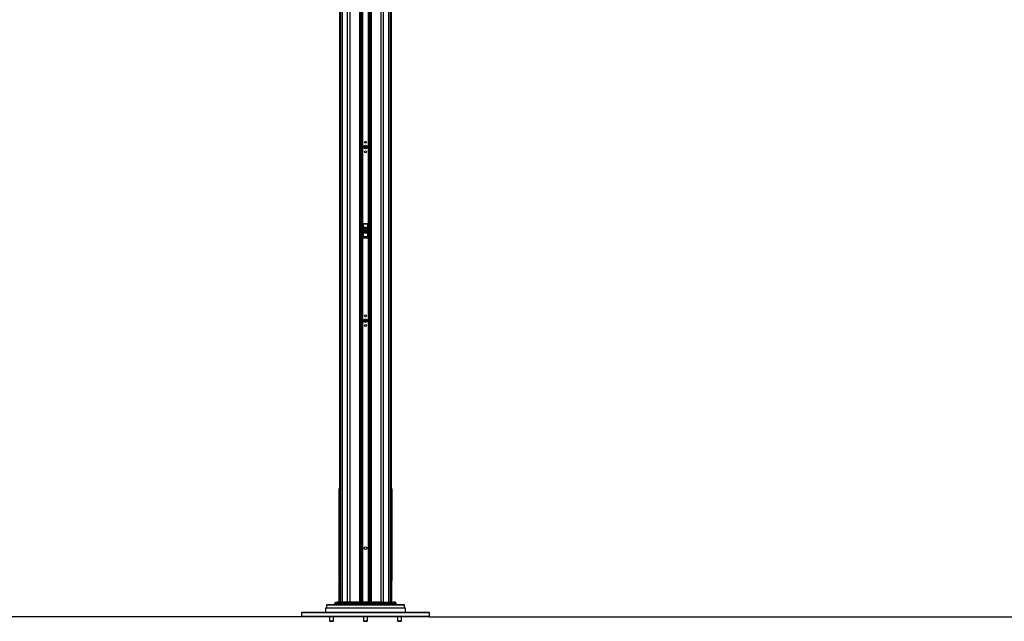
# Paper-space layout '3.5M DUO Surface Plate' of a CAD drawing. Header units: millimetres. Extents: x 20 to 26059, y 28 to 17638.
# Tile 6 of 66: x 7369 to 12293, y 2259 to 5267. Entities that reach past the tile are written whole.
import ezdxf

# ---------------------------------------------------------------- set-up
doc = ezdxf.new("R2010")
doc.units = ezdxf.units.MM
doc.layers.add('COMPONENT_GEOMETRY', color=7, linetype='Continuous')
doc.styles.add('SLDTEXTSTYLE0', font='TXT', dxfattribs={"width": 0.75})
doc.dimstyles.new('SLDDIMSTYLE0', dxfattribs={"dimtxt": 150, "dimasz": 6.604, "dimexe": 0, "dimexo": 0.0625, "dimgap": 37.5, "dimtad": 0, "dimtih": 1, "dimtoh": 1, "dimdec": 0, "dimlfac": 0.5, "dimrnd": 1e-09, "dimzin": 12, "dimdsep": 46, "dimtxsty": 'SLDTEXTSTYLE0', "dimsah": 1, "dimcen": 0.09, "dimadec": 0, "dimazin": 3, "dimtfac": 1, "dimtdec": 0, "dimtofl": 0, "dimtmove": 0, "dimatfit": 3, "dimfxl": 1, "dimfrac": 2, "dimtolj": 1, "dimtzin": 12, "dimarcsym": 0})

# ---------------------------------------------------------------- blocks, each defined once
blk = doc.blocks.new('_D_8')
at = {"layer": 'COMPONENT_GEOMETRY', "color": 7, "ltscale": 2}
for p, q in [((9012.3, 8122.3), (1577.7, 8122.3)), ((1584, 8122.3), (1584, 5320.9)), ((1584, 2281.3), (1584, 5082.8)), ((8778.9, 2281.3), (1577.7, 2281.3))]:
    blk.add_line(p, q, dxfattribs=at)
for points in [[(1584, 8122.3), (1583, 8115.7), (1585, 8115.7)], [(1584, 2281.3), (1585, 2287.9), (1583, 2287.9)]]:
    blk.add_solid(points, dxfattribs=at)
at = {"layer": 'COMPONENT_GEOMETRY', "color": 7, "ltscale": 2, "insert": (1362.4, 5276.1), "char_height": 150, "attachment_point": 1, "style": 'SLDTEXTSTYLE0'}
blk.add_mtext('2921', dxfattribs=at)
blk = doc.blocks.new('_D_9')
at = {"layer": 'COMPONENT_GEOMETRY', "color": 7, "ltscale": 2}
for p, q in [((14297, 6769.3), (14297, 4644.4)), ((14297, 2281.3), (14297, 4406.3)), ((9418, 2281.3), (14303.3, 2281.3))]:
    blk.add_line(p, q, dxfattribs=at)
for points in [[(14297, 6769.3), (14296, 6762.7), (14298, 6762.7)], [(14297, 2281.3), (14298, 2287.9), (14296, 2287.9)]]:
    blk.add_solid(points, dxfattribs=at)
at = {"layer": 'COMPONENT_GEOMETRY', "color": 7, "ltscale": 2, "insert": (14075.3, 4599.6), "char_height": 150, "attachment_point": 1, "style": 'SLDTEXTSTYLE0'}
blk.add_mtext('2244', dxfattribs=at)

psp = doc.layouts.new('3.5M DUO Surface Plate')

# ---------------------------------------------------------------- linework, layer by layer
at = {"color": 8, "linetype": 'Continuous', "lineweight": 25, "ltscale": 2}
for p, q in [((8975.71, 2354.33), (8975.71, 8102.33)), ((8981.17, 8102.33), (8981.17, 2354.33)), ((9009.42, 2354.33), (9009.42, 8102.33)), ((9019.62, 8102.33), (9019.62, 2354.33)), ((9069.53, 2354.33), (9069.53, 8102.33)), ((9127.39, 8102.33), (9127.39, 2354.33)), ((9177.3, 2354.33), (9177.3, 8102.33)), ((9187.5, 8102.33), (9187.5, 2354.33)), ((9215.75, 2354.33), (9215.75, 8102.33)), ((9221.21, 8102.33), (9221.21, 2354.33)), ((9076.75, 2354.33), (9076.75, 6672.22)), ((9079.57, 6672.22), (9079.57, 2354.33)), ((9082.57, 2354.33), (9082.57, 6672.11)), ((9083.99, 6672.09), (9083.99, 2354.33)), ((9112.93, 2354.33), (9112.93, 6672.09)), ((9114.35, 6672.11), (9114.35, 2354.33)), ((9117.35, 2354.33), (9117.35, 6672.22)), ((9120.17, 6672.22), (9120.17, 2354.33)), ((8968.91, 6573.89), (8968.91, 2354.33)), ((9228.01, 2354.33), (9228.01, 6573.93)), ((8967.28, 2919.41), (8968.9, 2919.41)), ((9228.02, 2919.41), (9229.64, 2919.41)), ((9230.05, 2918.98), (9229.64, 2919.41)), ((8968.9, 2510.33), (8967.28, 2510.33)), ((9228.02, 2510.33), (9229.64, 2510.33)), ((8967.45, 2458.79), (8968.9, 2458.79)), ((9228.02, 2458.79), (9229.47, 2458.79)), ((9229.47, 2458.79), (9229.46, 2459.06)), ((9293.33, 2340.35), (8903.59, 2340.35)), ((8944.1, 2342.29), (8952.42, 2342.29)), ((8952.66, 2349.39), (8944.35, 2349.39)), ((8944.94, 2350.74), (8953.23, 2350.74)), ((8956.18, 2353.74), (8947.94, 2353.74)), ((9037.14, 2342.29), (9014.94, 2342.29)), ((9074.51, 2342.29), (9067.14, 2342.29)), ((9086.01, 2342.29), (9082.88, 2342.29)), ((9092.27, 2342.29), (9089.3, 2342.29)), ((9101.6, 2342.29), (9099.14, 2342.29)), ((9111.56, 2342.29), (9108.91, 2342.29)), ((9114.45, 2342.29), (9113.96, 2342.29)), ((9136.15, 2342.29), (9122.24, 2342.29)), ((9145.26, 2342.29), (9142.88, 2342.29)), ((9152.67, 2342.29), (9152, 2342.29)), ((9181.98, 2342.29), (9169.41, 2342.29)), ((9240.75, 2353.74), (9248.98, 2353.74)), ((9251.98, 2350.74), (9243.69, 2350.74)), ((9244.26, 2349.39), (9252.57, 2349.39)), ((9252.82, 2342.29), (9244.5, 2342.29))]:
    psp.add_line(p, q, dxfattribs=at)
at = {"color": 7, "linetype": 'Continuous', "lineweight": 25, "ltscale": 2}
for p, q in [((9073.82, 2354.33), (9073.82, 8102.33)), ((9123.1, 8102.33), (9123.1, 2354.33)), ((8968.9, 6573.87), (8968.9, 2354.33)), ((9228.02, 2354.33), (9228.02, 6573.92)), ((9085.46, 4245.33), (9085.46, 4177.33)), ((9085.64, 4245.15), (9085.46, 4245.33)), ((9085.97, 4229.57), (9085.64, 4245.15)), ((9086.46, 4246.33), (9086.64, 4246.15)), ((9110.46, 4246.33), (9086.46, 4246.33)), ((9086.64, 4246.15), (9086.64, 4245.52)), ((9086.64, 4246.15), (9110.28, 4246.15)), ((9086.64, 4245.52), (9086.97, 4229.95)), ((9110.28, 4245.52), (9086.64, 4245.52)), ((9109.96, 4229.95), (9110.28, 4245.52)), ((9110.28, 4246.15), (9110.46, 4246.33)), ((9110.28, 4246.15), (9110.28, 4245.52)), ((9111.28, 4245.15), (9110.95, 4229.57)), ((9111.46, 4245.33), (9111.28, 4245.15)), ((9111.46, 4177.33), (9111.46, 4245.33)), ((9086.04, 4222.45), (9087.04, 4222.45)), ((9086.04, 4183.22), (9086.04, 4222.45)), ((9086.97, 4229.95), (9109.96, 4229.95)), ((9087.04, 4222.45), (9087.04, 4183.22)), ((9109.88, 4222.45), (9087.04, 4222.45)), ((9095.43, 4206.64), (9095.49, 4210.1)), ((9098.41, 4204.86), (9095.43, 4206.64)), ((9095.49, 4210.1), (9098.51, 4211.79)), ((9101.43, 4206.55), (9098.41, 4204.86)), ((9098.51, 4211.79), (9101.49, 4210.01)), ((9101.49, 4210.01), (9101.43, 4206.55)), ((9109.88, 4183.22), (9109.88, 4222.45)), ((9110.88, 4222.45), (9109.88, 4222.45)), ((9110.88, 4222.45), (9110.88, 4183.22)), ((9086.04, 4183.22), (9087.04, 4183.22)), ((9086.46, 4176.33), (9110.47, 4176.33)), ((9086.54, 4177.4), (9110.38, 4177.4)), ((9109.93, 4181.24), (9086.99, 4181.24)), ((9087.04, 4183.22), (9109.88, 4183.22)), ((9110.88, 4183.22), (9109.88, 4183.22)), ((8966.86, 2918.98), (8966.86, 2496.06)), ((8967.28, 2510.33), (8967.28, 2919.41)), ((9229.64, 2919.41), (9229.64, 2510.33)), ((9230.06, 2496.06), (9230.06, 2918.98)), ((8966.86, 2496.06), (8966.86, 2496.35)), ((8966.88, 2495.76), (8966.86, 2495.81)), ((8966.89, 2493.46), (8966.86, 2494.62)), ((8966.86, 2492.66), (8966.86, 2479.55)), ((8966.86, 2477.16), (8966.86, 2476.41)), ((8966.87, 2466.96), (8966.86, 2466.82)), ((8966.86, 2466.82), (8966.86, 2463.33)), ((8967.06, 2480.65), (8966.88, 2480.65)), ((8966.95, 2469.4), (8966.88, 2467.32)), ((8966.91, 2492.77), (8966.9, 2493.01)), ((8967.06, 2474.31), (8966.98, 2470.43)), ((8967.11, 2480.79), (8967.08, 2475.92)), ((8967.26, 2467.32), (8967.26, 2469.4)), ((8967.26, 2466.96), (8967.46, 2466.96)), ((9229.46, 2497.16), (9229.46, 2494.59)), ((9229.66, 2468.3), (9229.46, 2468.3)), ((9229.66, 2467.01), (9229.46, 2467.01)), ((9229.66, 2466.77), (9229.46, 2466.77)), ((9229.66, 2468.3), (9229.66, 2467.01)), ((9229.66, 2466.77), (9229.66, 2466.69)), ((9229.83, 2482.64), (9229.85, 2484.94)), ((9229.99, 2482.51), (9229.83, 2482.64)), ((9229.83, 2481.84), (9229.99, 2482.51)), ((9229.83, 2479.42), (9229.83, 2481.84)), ((9229.83, 2478.43), (9230, 2481.55)), ((9229.86, 2475.76), (9229.83, 2478.43)), ((9229.85, 2484.94), (9229.98, 2483.86)), ((9229.98, 2483.86), (9229.86, 2485.68)), ((9229.86, 2483.86), (9229.98, 2483.86)), ((9229.86, 2482.51), (9229.99, 2482.51)), ((9229.86, 2481.84), (9230.06, 2481.84)), ((9230, 2481.55), (9229.86, 2479.81)), ((9229.86, 2481.55), (9230, 2481.55)), ((9230.01, 2480.79), (9229.86, 2475.76)), ((9229.87, 2474.82), (9230.01, 2480.79)), ((9229.91, 2472.15), (9229.87, 2474.82)), ((9229.93, 2482.44), (9230.06, 2482.44)), ((9229.99, 2468.96), (9229.93, 2471.22)), ((9230.05, 2467.01), (9230.01, 2468.3)), ((9230.03, 2493.46), (9230.06, 2494.62)), ((9230.06, 2492.66), (9230.06, 2492.76)), ((9230.06, 2479.55), (9230.06, 2492.66)), ((9230.06, 2478.92), (9230.06, 2476.41)), ((9230.06, 2477.16), (9230.06, 2478.92)), ((9230.06, 2476.41), (9230.06, 2477.16)), ((9230.06, 2463.33), (9230.06, 2466.82)), ((9230.06, 2466.82), (9230.06, 2466.77)), ((8966.86, 2454.7), (8966.86, 2354.33)), ((8967.45, 2458.79), (8967.46, 2459.06)), ((8967.45, 2354.33), (8967.45, 2458.79)), ((9229.54, 2458.43), (9229.45, 2459.13)), ((9229.47, 2458.79), (9229.47, 2354.33)), ((9230.06, 2354.33), (9230.06, 2454.7)), ((8900.46, 2327.33), (8898.46, 2325.33)), ((8898.46, 2325.33), (8898.46, 2305.33)), ((9298.46, 2325.33), (8898.46, 2325.33)), ((8900.46, 2327.33), (9296.46, 2327.33)), ((8903.59, 2340.35), (8903.25, 2327.33)), ((9292.33, 2341.33), (8904.59, 2341.33)), ((8944.35, 2349.39), (8944.1, 2342.29)), ((8947.94, 2353.74), (8944.94, 2350.74)), ((8949.35, 2354.33), (8957.56, 2354.33)), ((8952.66, 2349.39), (8952.42, 2342.29)), ((8964.37, 2342.29), (8952.42, 2342.29)), ((8952.66, 2349.39), (8964.55, 2349.39)), ((8956.18, 2353.74), (8953.23, 2350.74)), ((8964.96, 2350.74), (8953.23, 2350.74)), ((8956.18, 2353.74), (8967.09, 2353.74)), ((8968.09, 2354.33), (8957.56, 2354.33)), ((8964.55, 2349.39), (8964.37, 2342.29)), ((8992.62, 2342.29), (8964.37, 2342.29)), ((8964.55, 2349.39), (8992.8, 2349.39)), ((8967.09, 2353.74), (8964.96, 2350.74)), ((8993.21, 2350.74), (8964.96, 2350.74)), ((8967.09, 2353.74), (8995.33, 2353.74)), ((8996.33, 2354.33), (8968.09, 2354.33)), ((8992.8, 2349.39), (8992.62, 2342.29)), ((9014.94, 2342.29), (8992.62, 2342.29)), ((8992.8, 2349.39), (9014.99, 2349.39)), ((8995.33, 2353.74), (8993.21, 2350.74)), ((9015.1, 2350.74), (8993.21, 2350.74)), ((8995.33, 2353.74), (9015.7, 2353.74)), ((9015.97, 2354.33), (8996.33, 2354.33)), ((9014.99, 2349.39), (9014.94, 2342.29)), ((9014.99, 2349.39), (9181.93, 2349.39)), ((9015.7, 2353.74), (9015.1, 2350.74)), ((9181.82, 2350.74), (9015.1, 2350.74)), ((9015.7, 2353.74), (9181.23, 2353.74)), ((9180.95, 2354.33), (9015.97, 2354.33)), ((9037.7, 2341.89), (9037.7, 2341.33)), ((9037.92, 2341.89), (9037.92, 2341.33)), ((9039.11, 2341.89), (9039.11, 2341.33)), ((9041.59, 2341.89), (9041.59, 2341.33)), ((9045.54, 2341.89), (9045.54, 2341.33)), ((9049.77, 2341.33), (9049.77, 2341.89)), ((9050.78, 2341.89), (9050.78, 2341.33)), ((9055.23, 2341.33), (9055.23, 2341.89)), ((9060.98, 2341.33), (9060.98, 2341.89)), ((9065.27, 2341.33), (9065.27, 2341.89)), ((9066.78, 2341.33), (9066.78, 2341.89)), ((9075.04, 2341.89), (9075.04, 2341.33)), ((9082.37, 2341.33), (9082.37, 2341.89)), ((9083.32, 2341.83), (9083.32, 2341.33)), ((9083.32, 2341.83), (9083.44, 2341.83)), ((9083.44, 2341.83), (9083.44, 2341.33)), ((9083.44, 2341.83), (9086.26, 2341.83)), ((9086.26, 2341.83), (9086.26, 2341.33)), ((9089.12, 2341.83), (9089.12, 2341.33)), ((9089.12, 2341.83), (9089.17, 2341.83)), ((9089.17, 2341.83), (9089.17, 2341.33)), ((9089.17, 2341.83), (9091.99, 2341.83)), ((9091.99, 2341.83), (9091.99, 2341.33)), ((9092.78, 2341.89), (9092.78, 2341.33)), ((9098.62, 2341.83), (9098.62, 2341.33)), ((9101.07, 2341.83), (9101.07, 2341.33)), ((9102, 2341.89), (9102, 2341.33)), ((9108.38, 2341.83), (9108.38, 2341.33)), ((9108.38, 2341.83), (9108.61, 2341.83)), ((9108.61, 2341.83), (9108.61, 2341.33)), ((9109.3, 2341.83), (9109.3, 2341.33)), ((9109.3, 2341.83), (9111.05, 2341.83)), ((9111.05, 2341.83), (9111.05, 2341.33)), ((9112.06, 2341.89), (9112.06, 2341.33)), ((9113.44, 2341.83), (9113.44, 2341.33)), ((9113.44, 2341.83), (9113.7, 2341.83)), ((9113.7, 2341.83), (9113.7, 2341.33)), ((9114.97, 2341.83), (9114.97, 2341.33)), ((9118.09, 2341.83), (9118.09, 2341.33)), ((9121.64, 2341.83), (9124.66, 2341.83)), ((9121.71, 2341.33), (9121.71, 2341.89)), ((9124.66, 2341.83), (9124.66, 2341.33)), ((9124.66, 2341.83), (9126.84, 2341.83)), ((9126.84, 2341.83), (9126.84, 2341.33)), ((9127.44, 2341.83), (9127.44, 2341.33)), ((9127.44, 2341.83), (9129.07, 2341.83)), ((9129.07, 2341.83), (9129.07, 2341.33)), ((9129.07, 2341.83), (9130.79, 2341.83)), ((9130.79, 2341.83), (9130.79, 2341.33)), ((9131.3, 2341.83), (9131.3, 2341.33)), ((9131.3, 2341.83), (9133.59, 2341.83)), ((9133.59, 2341.83), (9133.59, 2341.33)), ((9133.59, 2341.83), (9136.38, 2341.83)), ((9136.38, 2341.83), (9136.38, 2341.33)), ((9136.65, 2341.89), (9136.65, 2341.33)), ((9142.49, 2341.83), (9142.49, 2341.33)), ((9142.69, 2341.33), (9142.69, 2341.89)), ((9144.26, 2341.83), (9144.26, 2341.33)), ((9144.26, 2341.83), (9144.37, 2341.83)), ((9144.37, 2341.83), (9144.37, 2341.33)), ((9144.37, 2341.83), (9144.66, 2341.83)), ((9144.66, 2341.83), (9144.66, 2341.33)), ((9144.66, 2341.83), (9145.21, 2341.83)), ((9145.21, 2341.83), (9145.21, 2341.33)), ((9145.21, 2341.83), (9145.77, 2341.83)), ((9145.77, 2341.83), (9145.77, 2341.33)), ((9150.89, 2341.83), (9150.89, 2341.33)), ((9151.65, 2341.83), (9151.65, 2341.33)), ((9151.88, 2341.83), (9151.88, 2341.33)), ((9153.05, 2341.89), (9153.05, 2341.33)), ((9156.62, 2341.83), (9156.62, 2341.33)), ((9160.58, 2341.33), (9160.58, 2341.89)), ((9160.76, 2341.33), (9160.76, 2341.89)), ((9161.81, 2341.89), (9161.81, 2341.33)), ((9168.81, 2341.83), (9168.81, 2341.33)), ((9180.95, 2354.33), (9200.59, 2354.33)), ((9181.23, 2353.74), (9181.82, 2350.74)), ((9201.59, 2353.74), (9181.23, 2353.74)), ((9181.82, 2350.74), (9203.71, 2350.74)), ((9181.93, 2349.39), (9181.98, 2342.29)), ((9204.12, 2349.39), (9181.93, 2349.39)), ((9181.98, 2342.29), (9204.3, 2342.29)), ((9200.59, 2354.33), (9228.84, 2354.33)), ((9201.59, 2353.74), (9203.71, 2350.74)), ((9229.84, 2353.74), (9201.59, 2353.74)), ((9203.71, 2350.74), (9231.96, 2350.74)), ((9204.12, 2349.39), (9204.3, 2342.29)), ((9232.37, 2349.39), (9204.12, 2349.39)), ((9204.3, 2342.29), (9232.55, 2342.29)), ((9228.84, 2354.33), (9239.36, 2354.33)), ((9229.84, 2353.74), (9231.96, 2350.74)), ((9240.75, 2353.74), (9229.84, 2353.74)), ((9231.96, 2350.74), (9243.69, 2350.74)), ((9232.37, 2349.39), (9232.55, 2342.29)), ((9244.26, 2349.39), (9232.37, 2349.39)), ((9232.55, 2342.29), (9244.5, 2342.29)), ((9247.57, 2354.33), (9239.36, 2354.33)), ((9240.75, 2353.74), (9243.69, 2350.74)), ((9244.26, 2349.39), (9244.5, 2342.29)), ((9251.98, 2350.74), (9248.98, 2353.74)), ((9252.82, 2342.29), (9252.57, 2349.39)), ((9293.67, 2327.33), (9293.33, 2340.35)), ((9298.46, 2325.33), (9296.46, 2327.33)), ((9298.46, 2305.33), (9298.46, 2325.33)), ((8781.46, 2305.33), (8778.46, 2302.33)), ((8778.46, 2302.33), (8778.46, 2284.33)), ((9324.73, 2302.33), (8778.46, 2302.33)), ((8778.46, 2284.33), (8781.46, 2281.33)), ((8778.46, 2284.33), (9324.73, 2284.33)), ((8781.46, 2305.33), (9322.61, 2305.33)), ((9322.61, 2281.33), (8781.46, 2281.33)), ((8918.46, 2281.33), (8918.46, 2260.98)), ((8938.46, 2260.98), (8938.46, 2281.33)), ((9088.46, 2281.33), (9088.46, 2260.98)), ((9108.46, 2260.98), (9108.46, 2281.33)), ((9258.46, 2281.33), (9258.46, 2260.98)), ((9278.46, 2260.98), (9278.46, 2281.33)), ((9322.61, 2305.33), (9415.46, 2305.33)), ((9415.46, 2281.33), (9322.61, 2281.33)), ((9418.46, 2302.33), (9324.73, 2302.33)), ((9324.73, 2284.33), (9418.46, 2284.33)), ((9418.46, 2302.33), (9415.46, 2305.33)), ((9415.46, 2281.33), (9418.46, 2284.33)), ((9418.46, 2284.33), (9418.46, 2302.33)), ((8918.46, 2260.98), (8920.12, 2259.33)), ((8918.46, 2260.98), (8936.75, 2260.98)), ((8920.12, 2259.33), (8935.38, 2259.33)), ((8935.38, 2259.33), (8936.8, 2259.33)), ((8936.75, 2260.98), (8938.46, 2260.98)), ((8936.8, 2259.33), (8938.46, 2260.98)), ((9088.46, 2260.98), (9090.12, 2259.33)), ((9088.46, 2260.98), (9108.46, 2260.98)), ((9090.12, 2259.33), (9106.8, 2259.33)), ((9106.8, 2259.33), (9108.46, 2260.98)), ((9258.46, 2260.98), (9260.12, 2259.33)), ((9258.46, 2260.98), (9278.46, 2260.98)), ((9260.12, 2259.33), (9276.8, 2259.33)), ((9276.8, 2259.33), (9278.46, 2260.98))]:
    psp.add_line(p, q, dxfattribs=at)
at = {"color": 7, "linetype": 'Continuous', "lineweight": 25, "ltscale": 2, "flags": 128}
for points in [[(9015.97, 2354.33), (9015.94, 2354.32), (9015.9, 2354.29), (9015.86, 2354.24), (9015.82, 2354.17), (9015.79, 2354.09), (9015.76, 2353.99), (9015.72, 2353.87), (9015.7, 2353.74)], [(9180.95, 2354.33), (9180.99, 2354.32), (9181.02, 2354.29), (9181.06, 2354.24), (9181.1, 2354.17), (9181.13, 2354.09), (9181.17, 2353.99), (9181.2, 2353.87), (9181.23, 2353.74)]]:
    psp.add_lwpolyline(points, dxfattribs=at)
at = {"color": 7, "linetype": 'Continuous', "lineweight": 25, "ltscale": 4}
for centre, radius in [((9098.46, 4630.33), 9), ((9098.46, 4630.33), 5.83), ((9098.46, 4654.33), 4.5), ((9098.46, 4630.33), 4.13), ((9098.46, 4606.33), 4.5), ((9098.46, 4208.33), 10), ((9098.46, 4208.33), 9.97), ((9098.46, 4208.33), 9.75), ((9098.46, 3762.33), 9), ((9098.46, 3762.33), 5.83), ((9098.46, 3786.33), 4.5), ((9098.46, 3738.33), 4.5), ((9098.46, 3762.33), 4.13), ((9098.46, 2625.33), 7)]:
    psp.add_circle(centre, radius, dxfattribs=at)
for centre, radius, start, end in [((9086.64, 4245.15), 1, 90.18084, 179.81841), ((9086.46, 4244.49), 1.05, 80.09711, 141.02798), ((9110.28, 4245.15), 1, 0.18159, 89.81916), ((9110.47, 4244.49), 1.05, 38.97202, 99.90289), ((9086.78, 4228.91), 1.05, 80.09413, 141.02496), ((9098.46, 4208.33), 3, 119.14683, 179.14683), ((9098.46, 4208.33), 3, 179.14683, 239.14683), ((9098.46, 4208.33), 3, 239.14683, 299.14683), ((9098.46, 4208.33), 3, 59.14683, 119.14683), ((9098.46, 4208.33), 3, 299.14683, 359.14683), ((9098.46, 4208.33), 3, 359.14683, 59.14683), ((9110.14, 4228.91), 1.05, 38.97504, 99.90587), ((9086.46, 4178.33), 0.937, 192.96523, 275.24838), ((9087, 4182.24), 1, 180.65873, 269.74699), ((9109.92, 4182.24), 1, 270.25301, 359.34127), ((9110.46, 4178.33), 0.937, 264.75162, 347.03477), ((8971.86, 2463.33), 5, 179.98192, 219.88883), ((9225.06, 2463.33), 5, 320.11117, 0.03219), ((8969.45, 2458.79), 2, 105.9665, 172.45225), ((9227.47, 2458.79), 2, 7.54775, 74.0335), ((8904.59, 2340.33), 1, 90, 178.5), ((8943.1, 2342.33), 1, 270, 358), ((8946.35, 2349.32), 2, 135, 178), ((8949.35, 2352.33), 2, 90, 135), ((8951.43, 2342.32), 0.99, 270.56627, 358.56984), ((8954.68, 2349.33), 2.02, 135.70091, 178.12466), ((8957.56, 2352.39), 1.94, 90.08248, 135.72614), ((8963.5, 2342.19), 0.881, 281.04933, 6.52649), ((8967, 2349.37), 2.45, 146.26118, 179.55799), ((8968.15, 2353.08), 1.25, 92.77531, 147.94766), ((8991.75, 2342.19), 0.881, 281.0484, 6.52684), ((8995.25, 2349.37), 2.45, 146.2623, 179.55745), ((8996.4, 2353.08), 1.25, 92.77516, 147.94781), ((9013.58, 2342.07), 1.38, 327.53563, 9.39421), ((9022.56, 2349.42), 7.57, 169.98983, 180.21386), ((9174.36, 2349.42), 7.57, 359.78614, 10.01017), ((9183.34, 2342.07), 1.38, 170.60579, 212.46437), ((9200.53, 2353.08), 1.25, 32.05219, 87.22484), ((9201.67, 2349.37), 2.45, 0.44255, 33.7377), ((9205.17, 2342.19), 0.881, 173.47316, 258.9516), ((9228.78, 2353.08), 1.25, 32.05234, 87.22469), ((9229.92, 2349.37), 2.45, 0.44201, 33.73882), ((9233.42, 2342.19), 0.881, 173.47351, 258.95067), ((9239.36, 2352.39), 1.94, 44.27386, 89.91752), ((9242.24, 2349.33), 2.02, 1.87534, 44.29909), ((9245.49, 2342.32), 0.99, 181.43016, 269.43373), ((9247.57, 2352.33), 2, 45, 90), ((9250.57, 2349.32), 2, 2, 45), ((9253.82, 2342.33), 1, 182, 270), ((9292.33, 2340.33), 1, 1.5, 90)]:
    psp.add_arc(centre, radius, start, end, dxfattribs=at)
at = {"color": 8, "linetype": 'Continuous', "lineweight": 25, "ltscale": 4}
for centre, radius, start, end in [((8971.77, 2466.35), 4.61, 181.51875, 231.42216), ((8968.87, 2481.88), 12.93, 262.80313, 270.12621), ((9228.05, 2481.88), 12.93, 269.87379, 277.19687), ((9225.15, 2466.35), 4.61, 308.57784, 358.48125)]:
    psp.add_arc(centre, radius, start, end, dxfattribs=at)
at = {"color": 7, "linetype": 'Continuous', "lineweight": 25, "ltscale": 4}
for centre, major_axis, ratio, start_param, end_param in [((9086.46, 4245.32), (-0.709, 0.709), 0.9972647, 5.4991567, 7.0672139), ((9110.46, 4245.32), (0.709, 0.709), 0.9972647, 5.4991567, 7.0672139), ((9085.04, 4222.45), (0, 19), 0.0524078, 4.712389, 5.0963614), ((9086.04, 4222.45), (0, 20), 0.0497874, 4.712389, 5.0963614), ((9110.88, 4222.45), (0, 20), 0.0497874, 1.1868239, 1.5707963), ((9111.88, 4222.45), (0, 19), 0.0524078, 1.1868239, 1.5707963), ((9085.44, 4180.29), (0, 3), 0.0524078, 3.2957494, 3.9047052), ((9086.1, 4167.1), (0, 15.25), 0.0524078, 0.1298247, 0.7631125), ((9085.99, 4183.22), (0, 1), 0.0524078, 3.2714173, 4.712389), ((9086.43, 4180.29), (0, 4), 0.0393058, 3.270191, 3.9047052), ((9087.1, 4167.1), (0, 14.25), 0.0560842, 0.1298247, 0.7631125), ((9086.99, 4183.22), (0, 2), 0.0262039, 3.2714173, 4.712389), ((9109.94, 4183.22), (0, 2), 0.0262039, 1.5707963, 3.011768), ((9109.82, 4167.1), (0, 14.25), 0.0560842, 5.5200728, 6.1533606), ((9110.49, 4180.29), (0, 4), 0.0393058, 2.3784801, 3.0129943), ((9110.93, 4183.22), (0, 1), 0.0524078, 1.5707963, 3.011768), ((9110.82, 4167.1), (0, 15.25), 0.0524078, 5.5200728, 6.1533606), ((9111.48, 4180.29), (0, 3), 0.0524078, 2.3784801, 2.9874359)]:
    psp.add_ellipse(centre, major_axis=major_axis, ratio=ratio, start_param=start_param, end_param=end_param, dxfattribs=at)
at = {"color": 7, "linetype": 'Continuous', "lineweight": 25, "ltscale": 2}
for points, knots in [([(9086.46, 4176.33), (9086.34, 4176.34), (9086.12, 4176.36), (9085.82, 4176.53), (9085.6, 4176.78), (9085.48, 4177.06), (9085.47, 4177.25), (9085.46, 4177.33)], [0, 0, 0, 0, 0.2130806, 0.4261792, 0.6391664, 0.8530326, 1, 1, 1, 1]), ([(9111.46, 4177.33), (9111.45, 4177.21), (9111.43, 4176.99), (9111.25, 4176.68), (9111, 4176.46), (9110.72, 4176.34), (9110.54, 4176.33), (9110.47, 4176.33)], [0, 0, 0, 0, 0.21726297, 0.43462845, 0.64988816, 0.86340996, 1, 1, 1, 1]), ([(8968.9, 2925.04), (8968.79, 2924.89), (8968.59, 2924.63), (8968.2, 2924.01), (8967.75, 2923.15), (8967.31, 2922.04), (8966.94, 2920.62), (8966.89, 2919.55), (8966.86, 2918.98)], [0, 0, 0, 0, 0.2449502, 0.4234591, 0.5440705, 0.6742125, 0.8286998, 1, 1, 1, 1]), ([(8967.28, 2919.41), (8967.38, 2920.76), (8967.51, 2922.66), (8968.59, 2924.18), (8968.9, 2924.61)], [0, 0, 0, 0, 0.7155858, 1, 1, 1, 1]), ([(9230.03, 2918.98), (9230.03, 2919.36), (9230.03, 2920.24), (9229.76, 2921.51), (9229.38, 2922.68), (9228.98, 2923.54), (9228.63, 2924.16), (9228.32, 2924.64), (9228.13, 2924.92), (9228.03, 2925.03), (9228.02, 2925.04)], [0, 0, 0, 0, 0.1151177, 0.2668781, 0.3976714, 0.5119217, 0.6252959, 0.7718346, 0.9775606, 1, 1, 1, 1]), ([(9228.02, 2924.61), (9228.33, 2924.18), (9229.41, 2922.66), (9229.55, 2920.76), (9229.64, 2919.41)], [0, 0, 0, 0, 0.2844142, 1, 1, 1, 1]), ([(8966.86, 2463.33), (8966.86, 2463.33), (8966.84, 2463.14), (8966.92, 2463.83), (8967.08, 2465.42), (8967.16, 2466.23)], [0, 0, 0, 0, 0.0002087, 0.4914533, 1, 1, 1, 1]), ([(8966.86, 2496.35), (8966.86, 2496.46), (8966.87, 2496.67), (8966.88, 2496.32), (8966.9, 2495.46), (8966.92, 2494.22), (8966.93, 2492.92), (8966.92, 2492.08), (8966.92, 2491.75)], [0, 0, 0, 0, 0.2033049, 0.3772317, 0.5573781, 0.7229111, 0.8900663, 1, 1, 1, 1]), ([(8966.89, 2491.5), (8966.89, 2491.57), (8966.89, 2491.79), (8966.88, 2491.71), (8966.87, 2492.15), (8966.86, 2492.6), (8966.86, 2492.65), (8966.86, 2492.66)], [0, 0, 0, 0, 0.0945162, 0.2814438, 0.5925475, 0.9080979, 1, 1, 1, 1]), ([(8966.86, 2479.55), (8966.86, 2479.55), (8966.86, 2479.59), (8966.87, 2480.38), (8966.88, 2481.7), (8966.89, 2482.84), (8966.89, 2483.31)], [0, 0, 0, 0, 0.0458729, 0.3983145, 0.7507763, 1, 1, 1, 1]), ([(8966.86, 2479.21), (8966.87, 2478.08), (8966.88, 2475.78), (8966.92, 2472.35), (8966.94, 2470.13), (8966.95, 2469.4)], [0, 0, 0, 0, 0.3959351, 0.8033569, 1, 1, 1, 1]), ([(8966.98, 2470.43), (8966.96, 2471.69), (8966.92, 2474.22), (8966.88, 2477.12), (8966.87, 2478.6), (8966.86, 2479.21)], [0, 0, 0, 0, 0.3664215, 0.7434704, 1, 1, 1, 1]), ([(8966.88, 2467.32), (8966.88, 2468.91), (8966.87, 2472.11), (8966.86, 2475.36), (8966.86, 2476.95), (8966.86, 2477.16)], [0, 0, 0, 0, 0.4571378, 0.9274952, 1, 1, 1, 1]), ([(8966.86, 2476.41), (8966.86, 2475.76), (8966.86, 2473.59), (8966.87, 2470.36), (8966.87, 2467.81), (8966.87, 2466.96)], [0, 0, 0, 0, 0.2216823, 0.7392452, 1, 1, 1, 1]), ([(8966.88, 2480.65), (8966.9, 2479.8), (8966.94, 2478.06), (8967.02, 2475.57), (8967.06, 2474.31)], [0, 0, 0, 0, 0.4931822, 1, 1, 1, 1]), ([(8967.08, 2475.92), (8967.03, 2476.9), (8966.94, 2478.9), (8966.9, 2480.06), (8966.88, 2480.65)], [0, 0, 0, 0, 0.4927114, 1, 1, 1, 1]), ([(8966.89, 2493.89), (8966.89, 2493.91), (8966.89, 2493.95), (8966.89, 2494.01), (8966.89, 2494.02), (8966.89, 2494.03)], [0, 0, 0, 0, 0.2760712, 0.5510185, 1, 1, 1, 1]), ([(8966.89, 2494.03), (8966.89, 2494.03), (8966.89, 2494.03), (8966.9, 2493.94), (8966.9, 2493.78), (8966.9, 2493.62), (8966.9, 2493.5), (8966.9, 2493.4), (8966.9, 2493.32), (8966.9, 2493.26), (8966.9, 2493.2), (8966.9, 2493.17), (8966.9, 2493.2), (8966.89, 2493.32), (8966.89, 2493.48), (8966.89, 2493.63), (8966.89, 2493.74), (8966.89, 2493.83), (8966.89, 2493.87), (8966.89, 2493.89)], [0, 0, 0, 0, 0.0414394, 0.1569637, 0.2762462, 0.3311108, 0.3772639, 0.4078454, 0.4386023, 0.465075, 0.4990816, 0.5497399, 0.6333861, 0.7571083, 0.8560919, 0.9093204, 0.9504127, 0.9798816, 1, 1, 1, 1]), ([(8967.1, 2482.25), (8967.06, 2483.92), (8966.97, 2487.3), (8966.92, 2490.09), (8966.89, 2491.5)], [0, 0, 0, 0, 0.4954426, 1, 1, 1, 1]), ([(8966.89, 2483.31), (8966.91, 2483.08), (8966.96, 2482.61), (8967.06, 2481.4), (8967.11, 2480.79)], [0, 0, 0, 0, 0.4934473, 1, 1, 1, 1]), ([(8966.92, 2491.75), (8966.95, 2490.29), (8967, 2487.35), (8967.07, 2483.96), (8967.1, 2482.25)], [0, 0, 0, 0, 0.4956916, 1, 1, 1, 1]), ([(8967.16, 2466.23), (8967.17, 2466.26), (8967.18, 2466.43), (8967.21, 2466.9), (8967.23, 2467.62), (8967.25, 2468.36), (8967.25, 2468.79), (8967.25, 2469.05)], [0, 0, 0, 0, 0.0701639, 0.3615771, 0.6522776, 0.7852951, 1, 1, 1, 1]), ([(8967.25, 2469.05), (8967.26, 2477.72), (8967.27, 2491.48), (8967.28, 2505.24), (8967.28, 2510.33)], [0, 0, 0, 0, 0.629783, 1, 1, 1, 1]), ([(9229.64, 2510.33), (9229.65, 2505.24), (9229.65, 2491.48), (9229.66, 2477.72), (9229.67, 2469.05)], [0, 0, 0, 0, 0.370217, 1, 1, 1, 1]), ([(9229.67, 2469.05), (9229.67, 2468.8), (9229.68, 2468.2), (9229.69, 2467.43), (9229.72, 2466.69), (9229.74, 2466.4), (9229.76, 2466.23)], [0, 0, 0, 0, 0.20845111, 0.48516536, 0.68641014, 1, 1, 1, 1]), ([(9229.76, 2466.23), (9229.78, 2466.03), (9229.88, 2465.02), (9230.02, 2463.67), (9230.05, 2463.44), (9230.06, 2463.33)], [0, 0, 0, 0, 0.1074291, 0.5476643, 1, 1, 1, 1]), ([(9229.86, 2485.68), (9229.88, 2487.07), (9229.93, 2489.83), (9230, 2492.29), (9230.02, 2493.19), (9230.03, 2493.46)], [0, 0, 0, 0, 0.4088188, 0.8176277, 1, 1, 1, 1]), ([(9230.02, 2480.1), (9230.01, 2478.68), (9229.99, 2475.79), (9229.94, 2473.37), (9229.91, 2472.15)], [0, 0, 0, 0, 0.4921363, 1, 1, 1, 1]), ([(9229.93, 2471.22), (9229.96, 2472.58), (9230, 2475.35), (9230.02, 2478.5), (9230.02, 2480.1)], [0, 0, 0, 0, 0.4929531, 1, 1, 1, 1]), ([(9229.94, 2497.16), (9229.97, 2496.58), (9230.03, 2495.43), (9230.06, 2495.46), (9230.06, 2495.97), (9230.06, 2496.06)], [0, 0, 0, 0, 0.4517118, 0.903431, 1, 1, 1, 1]), ([(9230.06, 2494.62), (9230.05, 2494.66), (9230.03, 2494.74), (9229.97, 2496.35), (9229.94, 2497.16)], [0, 0, 0, 0, 0.4994666, 1, 1, 1, 1]), ([(9230.06, 2492.76), (9230.05, 2492.68), (9230.05, 2492.54), (9230.02, 2491.38), (9230, 2489.69), (9229.98, 2487.57), (9229.98, 2485.28), (9229.99, 2483.09), (9230.02, 2481.22), (9230.04, 2479.93), (9230.06, 2479.28), (9230.06, 2479.46), (9230.06, 2479.55)], [0, 0, 0, 0, 0.101317, 0.2026326, 0.3039536, 0.4052881, 0.5066069, 0.6079041, 0.7092088, 0.8105393, 0.9118688, 1, 1, 1, 1]), ([(9230.04, 2479.52), (9230.03, 2477.73), (9230.03, 2474.11), (9230, 2470.69), (9229.99, 2468.96)], [0, 0, 0, 0, 0.4954074, 1, 1, 1, 1]), ([(9230.02, 2495.57), (9230.02, 2495.51), (9230.02, 2495.32), (9230.01, 2494.99), (9230.01, 2494.78)], [0, 0, 0, 0, 0.3390939, 1, 1, 1, 1]), ([(9230.01, 2468.3), (9230.02, 2470.09), (9230.04, 2473.74), (9230.04, 2477.57), (9230.04, 2479.52)], [0, 0, 0, 0, 0.4907587, 1, 1, 1, 1]), ([(9230.05, 2478.92), (9230.05, 2477.3), (9230.05, 2474.01), (9230.05, 2469.99), (9230.05, 2467.66), (9230.05, 2467.01)], [0, 0, 0, 0, 0.41092386, 0.83375908, 1, 1, 1, 1]), ([(9230.06, 2466.77), (9230.06, 2468.4), (9230.06, 2471.71), (9230.06, 2475.79), (9230.05, 2478.15), (9230.05, 2478.92)], [0, 0, 0, 0, 0.39547912, 0.80240946, 1, 1, 1, 1]), ([(8967.45, 2458.79), (8967.33, 2457.89), (8967.08, 2456.08), (8966.88, 2454.69), (8966.88, 2454.7), (8966.89, 2454.71)], [0, 0, 0, 0, 0.3620734, 0.7315333, 1, 1, 1, 1]), ([(8967.37, 2458.32), (8967.32, 2457.96), (8967.18, 2456.9), (8967.01, 2455.76), (8966.92, 2455.07), (8966.89, 2454.85), (8966.88, 2454.84), (8966.88, 2454.84)], [0, 0, 0, 0, 0.1569597, 0.471119, 0.7833458, 0.939879, 1, 1, 1, 1]), ([(9230.01, 2454.97), (9230.02, 2454.95), (9230.02, 2454.92), (9230.03, 2454.89), (9230.03, 2454.86), (9230.04, 2454.84), (9230.04, 2454.82), (9230.04, 2454.84), (9230.02, 2454.96), (9229.94, 2455.49), (9229.77, 2456.76), (9229.59, 2458.01), (9229.47, 2458.98), (9229.45, 2459.12)], [0, 0, 0, 0, 0.0028846, 0.0049262, 0.0073082, 0.0113317, 0.0207574, 0.0555292, 0.1729415, 0.4181746, 0.6856381, 0.9534124, 1, 1, 1, 1]), ([(9230.05, 2454.71), (9230.05, 2454.71), (9230.05, 2454.73), (9230.05, 2454.74), (9230.05, 2454.77), (9230.04, 2454.79), (9230.04, 2454.81), (9230.03, 2454.88), (9230, 2455.11), (9229.92, 2455.68), (9229.89, 2455.85)], [0, 0, 0, 0, 0.00119149, 0.00558525, 0.01164258, 0.02321924, 0.05564611, 0.20120999, 0.74749525, 1, 1, 1, 1]), ([(9098.62, 2341.83), (9098.67, 2341.83), (9098.78, 2341.83), (9099, 2341.83), (9099.38, 2341.83), (9099.75, 2341.83), (9100.32, 2341.83), (9100.77, 2341.83), (9101.07, 2341.83)], [0, 0, 0, 0, 0.1538081, 0.3425037, 0.4333447, 0.5586193, 0.7027658, 1, 1, 1, 1]), ([(9108.61, 2341.83), (9108.64, 2341.83), (9108.71, 2341.83), (9108.89, 2341.83), (9109.09, 2341.83), (9109.23, 2341.83), (9109.3, 2341.83)], [0, 0, 0, 0, 0.2863747, 0.546973, 0.7602739, 1, 1, 1, 1]), ([(9113.7, 2341.83), (9113.92, 2341.83), (9114.32, 2341.83), (9114.77, 2341.83), (9114.97, 2341.83)], [0, 0, 0, 0, 0.5585238, 1, 1, 1, 1]), ([(9126.84, 2341.83), (9126.92, 2341.83), (9127.07, 2341.83), (9127.26, 2341.83), (9127.38, 2341.83), (9127.42, 2341.83), (9127.44, 2341.83)], [0, 0, 0, 0, 0.2863258, 0.5448478, 0.7577745, 1, 1, 1, 1]), ([(9130.79, 2341.83), (9130.81, 2341.83), (9130.85, 2341.83), (9130.97, 2341.83), (9131.13, 2341.83), (9131.24, 2341.83), (9131.3, 2341.83)], [0, 0, 0, 0, 0.30010626, 0.55834337, 0.76308421, 1, 1, 1, 1]), ([(9150.89, 2341.83), (9151.07, 2341.83), (9151.4, 2341.83), (9151.58, 2341.83), (9151.65, 2341.83)], [0, 0, 0, 0, 0.5614557, 1, 1, 1, 1])]:
    psp.add_open_spline(points, degree=3, knots=knots, dxfattribs=at)
at = {"color": 8, "linetype": 'Continuous', "lineweight": 25, "ltscale": 2}
for points, knots in [([(8967.28, 2919.41), (8967.2, 2919.34), (8966.97, 2919.11), (8966.77, 2918.87), (8966.87, 2918.98), (8966.87, 2918.98)], [0, 0, 0, 0, 0.2982438, 0.9723412, 1, 1, 1, 1]), ([(9230.04, 2454.71), (9230.04, 2454.66), (9230.07, 2454.47), (9229.89, 2455.7), (9229.61, 2457.78), (9229.47, 2458.79)], [0, 0, 0, 0, 0.1556281, 0.5880446, 1, 1, 1, 1])]:
    psp.add_open_spline(points, degree=3, knots=knots, dxfattribs=at)

# ---------------------------------------------------------------- dimensions: what is measured, and where the dimension line sits
at = {"layer": 'COMPONENT_GEOMETRY', "color": 7, "ltscale": 2}
for base, p1, p2, picture, middle in [((1584.02841296, 8122.32568417), (8781.46045145, 2281.32568417), (9014.84439071, 8122.32568417), '_D_8', (1584.02841296, 5201.82568417)), ((14297, 2281.33), (15999.75, 6769.33), (9415.46, 2281.33), '_D_9', (14297, 4525.33))]:
    dim = psp.add_linear_dim(base=base, p1=p1, p2=p2, angle=90, dimstyle='SLDDIMSTYLE0', dxfattribs=at)
    dim.commit()
    dim.dimension.update_dxf_attribs({"geometry": picture, "text_midpoint": middle, "dimtype": 160})

doc.saveas('drawing.dxf')
